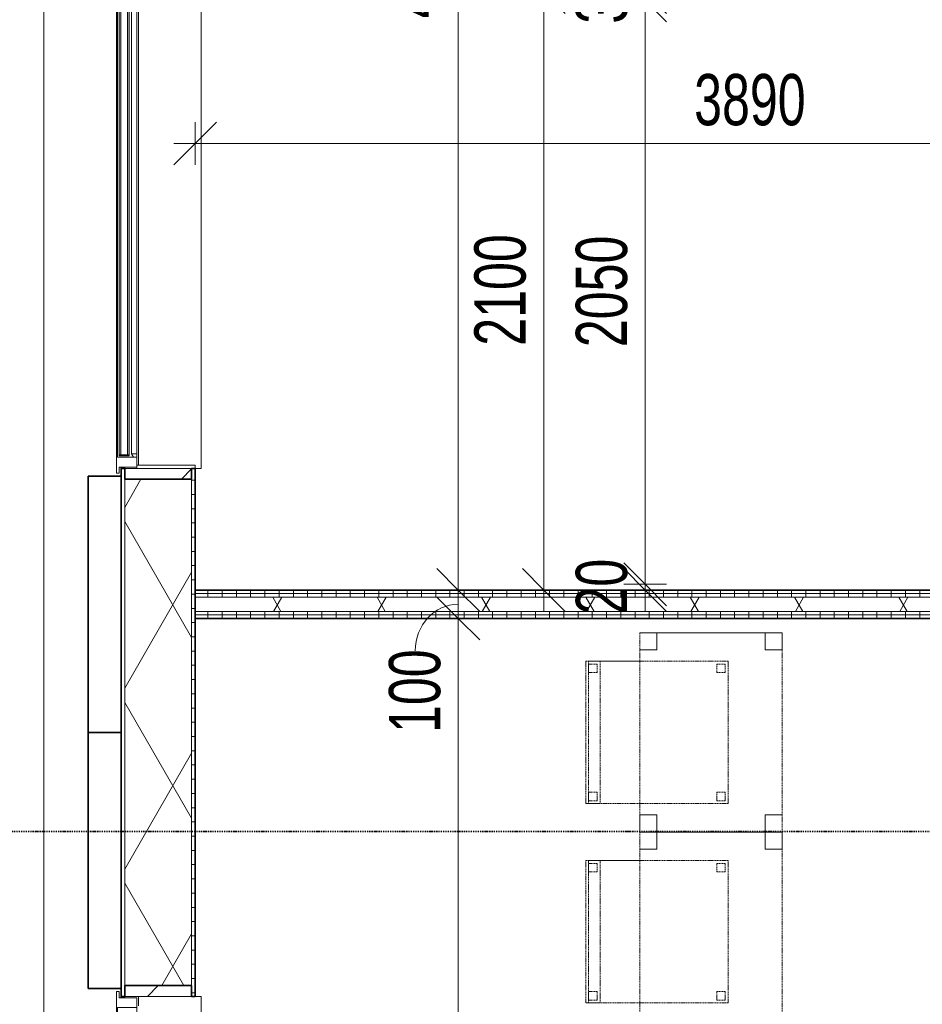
# Model space of a CAD drawing. Header units: millimetres. Extents: x -80560 to 110805, y -11020 to 52719.
# Tile 12 of 182: x 36639 to 39809, y 16695 to 20153. Entities that reach past the tile are written whole.
import ezdxf

# ---------------------------------------------------------------- set-up
doc = ezdxf.new("R2010")
doc.units = ezdxf.units.MM
for name, pattern in [('DASHDOT2', [8, 4, -2, 0, -2]), ('DASHED2', [6, 4, -2]), ('DASHED2-1', [3, 2, -1])]:
    doc.linetypes.add(name, pattern=pattern)
for name, color, linetype, lineweight in [('A-ANNO-DIMS', 211, 'Continuous', 9), ('A-ANNO-DIMS-100', 211, 'Continuous', 9), ('A-FLOR-OVHD', 1, 'DASHED2-1', 18), ('A-GENM', 13, 'Continuous', 18), ('A-GLAZ', 151, 'Continuous', 18), ('A-GLAZ-SILL', 1, 'Continuous', 18), ('A-WALL', 113, 'Continuous', 35), ('A-WALL-PATT', 111, 'Continuous', 35), ('G-ANNO-SYMB', 111, 'Continuous', 9), ('I-FURN', 30, 'Continuous', 18), ('I-WALL', 2, 'Continuous', 18)]:
    doc.layers.add(name, color=color, linetype=linetype, lineweight=lineweight)
doc.styles.add('Arial_6', font='arial.ttf', dxfattribs={"width": 0.7, "height": 180})
doc.dimstyles.new('n3o_1_8', dxfattribs={"dimscale": 304.8, "dimtxt": 183.646692, "dimasz": 0.492126, "dimexe": 0.246063, "dimexo": 0.0625, "dimgap": 0.032808, "dimtad": 1, "dimdec": 0, "dimdsep": 46, "dimtxsty": 'Arial_6', "dimblk1": 'OBLIQUE', "dimblk2": 'OBLIQUE', "dimsah": 1, "dimcen": 0.09, "dimdle": 0.246063, "dimazin": 0, "dimtfac": 1, "dimtdec": 4, "dimtix": 1, "dimtmove": 0, "dimatfit": 3, "dimfxl": 0.246063, "dimfxlon": 1, "dimtvp": 1, "dimtolj": 1, "dimtzin": 0, "dimarcsym": 2})
doc.dimstyles.new('n3o_1_8_1', dxfattribs={"dimscale": 304.8, "dimtxt": 183.646692, "dimasz": 0.492126, "dimexe": 0.246063, "dimexo": 0.0625, "dimgap": 0.032808, "dimtad": 1, "dimdec": 0, "dimdsep": 46, "dimtxsty": 'Arial_6', "dimblk1": 'OBLIQUE', "dimblk2": 'OBLIQUE', "dimsah": 1, "dimcen": 0.09, "dimdle": 0.246063, "dimazin": 0, "dimtfac": 1, "dimtdec": 4, "dimtix": 1, "dimtmove": 1, "dimatfit": 3, "dimfxl": 0.246063, "dimfxlon": 1, "dimtvp": 1, "dimtolj": 1, "dimtzin": 0, "dimarcsym": 2})
doc.dimstyles.new('n3o_1_8_3', dxfattribs={"dimscale": 304.8, "dimtxt": 183.646692, "dimasz": 0.492126, "dimexe": 0.246063, "dimexo": 0.0625, "dimgap": 0.032808, "dimtad": 1, "dimdec": 0, "dimdsep": 46, "dimtxsty": 'Arial_6', "dimblk1": 'OBLIQUE', "dimblk2": 'OBLIQUE', "dimsah": 1, "dimcen": 0.09, "dimdle": 0.246063, "dimazin": 0, "dimtfac": 1, "dimtdec": 4, "dimtix": 1, "dimtmove": 0, "dimatfit": 3, "dimfxl": 0.246063, "dimfxlon": 1, "dimtvp": 1, "dimtolj": 1, "dimtzin": 0, "dimarcsym": 2})
pattern_1 = [(90, (39200.07, 18050), (-50, 2e-13), [])]
pattern_2 = [(60, (24894.82, 0), (-274.963, 158.75), []), (120, (24894.82, 0), (-274.963, -158.75), [])]
pattern_3 = [(45, (0, 0), (-141.4214, 141.4214), [])]

# ---------------------------------------------------------------- blocks, each defined once
blk = doc.blocks.new('Basic Wall _ 41_WA_n3o_cladding_vertikaal_random_100mm_oorspronkelijk - ___-31301029-DO_02 tweede verdieping')
at = {"layer": 'A-WALL', "lineweight": 18}
for p, q in [((11829, 9429), (11829, 21879)), ((12099, 18582), (12099, 18550)), ((12101, 18582), (12101, 18577)), ((12099, 16750), (12099, 16718)), ((12101, 16723), (12101, 16718))]:
    blk.add_line(p, q, dxfattribs=at)
blk = doc.blocks.new('merk 1800 vast glas - std-33604156-DO_02 tweede verdieping')
at = {"layer": 'A-GLAZ'}
for p, q in [((-868, 72), (-834, 72)), ((-868, 10), (-868, 72)), ((-834, 72), (-834, 4)), ((834, 72), (868, 72)), ((834, 4), (834, 72)), ((868, 72), (868, 10)), ((-890, 10), (-868, 10)), ((-890, 0), (-890, 10)), ((-834, 4), (-812, 4)), ((-812, 4), (-812, 0)), ((812, 4), (834, 4)), ((812, 0), (812, 4)), ((868, 10), (890, 10)), ((890, 10), (890, 0)), ((-812, 0), (-890, 0)), ((890, 0), (812, 0))]:
    blk.add_line(p, q, dxfattribs=at)
at = {"layer": 'A-GLAZ-SILL'}
for p, q in [((-812, 4), (812, 4)), ((-812, 0), (812, 0))]:
    blk.add_line(p, q, dxfattribs=at)
blk = doc.blocks.new('merk 1800 draaikiep - std-31313693-DO_02 tweede verdieping')
at = {"layer": 'A-GLAZ'}
for p, q in [((-812, 0), (-890, 0)), ((-890, 0), (-890, -10)), ((-812, -4), (-812, 0)), ((-39, 0), (-39, -4)), ((39, 0), (-39, 0)), ((39, -4), (39, 0)), ((890, 0), (812, 0)), ((812, 0), (812, -4)), ((890, -10), (890, 0)), ((-890, -10), (-868, -10)), ((-868, -10), (-868, -72)), ((-834, -72), (-834, -4)), ((-834, -4), (-812, -4)), ((-39, -4), (-17, -4)), ((-17, -4), (-17, -72)), ((17, -72), (17, -4)), ((17, -4), (39, -4)), ((812, -4), (834, -4)), ((834, -4), (834, -72)), ((868, -72), (868, -10)), ((868, -10), (890, -10)), ((-868, -72), (-834, -72)), ((-17, -72), (17, -72)), ((834, -72), (868, -72))]:
    blk.add_line(p, q, dxfattribs=at)
at = {"layer": 'A-GLAZ-SILL'}
for p, q in [((-39, 0), (-812, 0)), ((812, 0), (39, 0)), ((-39, -4), (-812, -4)), ((812, -4), (39, -4)), ((67, -72), (17, -72)), ((834, -72), (784, -72))]:
    blk.add_line(p, q, dxfattribs=at)
blk = doc.blocks.new('NLRS_41_GM_WPB_spouwlat-SH_generiek_ISR - 235x38-V211-DO_02 tweede verdieping')
at = {"layer": 'A-GENM'}
h = blk.add_hatch(dxfattribs=at)
h.set_pattern_fill('FP_74', color=256, style=0, pattern_type=2)
h.set_pattern_definition(pattern_3)
h.paths.add_polyline_path([(12348, 18539), (12348, 18577), (12113, 18577), (12113, 18539), (12289, 18539)], flags=0)
for p, q in [((12348, 18577), (12113, 18577)), ((12113, 18577), (12113, 18539)), ((12348, 18539), (12348, 18577)), ((12113, 18539), (12348, 18539))]:
    blk.add_line(p, q, dxfattribs=at)
blk = doc.blocks.new('41_dagkanten_SH_generiek_ISR - 12x204_5-V213-DO_02 tweede verdieping')
at = {"layer": 'A-GENM'}
for p, q in [((12360.5, 18589), (12156, 18589)), ((12156, 18582), (12156, 18577)), ((12156, 18577), (12360.5, 18577)), ((12360.5, 18577), (12360.5, 18589))]:
    blk.add_line(p, q, dxfattribs=at)
blk = doc.blocks.new('NLRS_41_GM_WPB_spouwlat-SH_generiek_ISR - 235x38-V215-DO_02 tweede verdieping')
at = {"layer": 'A-GENM'}
h = blk.add_hatch(dxfattribs=at)
h.set_pattern_fill('FP_74', color=256, style=0, pattern_type=2)
h.set_pattern_definition(pattern_3)
h.paths.add_polyline_path([(12348, 16723), (12348, 16761), (12113, 16761), (12113, 16723), (12289, 16723)], flags=0)
for p, q in [((12348, 16761), (12113, 16761)), ((12113, 16761), (12113, 16723)), ((12348, 16723), (12348, 16761)), ((12113, 16723), (12348, 16723))]:
    blk.add_line(p, q, dxfattribs=at)
blk = doc.blocks.new('82_tafel1 - tafel 500x700 2-30664860-DO_02 tweede verdieping')
at = {"layer": 'I-FURN', "linetype": 'DASHED2'}
for p, q in [((-350, -250), (-350, 250)), ((-350, 250), (350, 250)), ((350, 250), (-350, 250)), ((-350, 250), (-350, -250)), ((-350, 250), (-350, 190)), ((-290, 250), (-350, 250)), ((-290, 190), (-290, 250)), ((-290, 250), (290, 250)), ((-290, 250), (-290, 190)), ((290, 250), (290, 190)), ((290, 190), (290, 250)), ((350, 250), (290, 250)), ((350, 250), (350, -250)), ((350, -250), (350, 250)), ((350, 190), (350, 250)), ((-350, -190), (-350, 190)), ((-350, 190), (-290, 190)), ((-290, 190), (-350, 190)), ((290, 190), (350, 190)), ((350, 190), (290, 190)), ((350, 190), (350, -190)), ((-290, -190), (-350, -190)), ((-350, -190), (-290, -190)), ((-350, -190), (-350, -250)), ((-290, -250), (-290, -190)), ((-290, -190), (-290, -250)), ((350, -190), (290, -190)), ((290, -190), (290, -250)), ((290, -250), (290, -190)), ((290, -190), (350, -190)), ((350, -250), (350, -190)), ((350, -250), (-350, -250)), ((-350, -250), (350, -250)), ((-350, -250), (-290, -250)), ((290, -250), (-290, -250)), ((290, -250), (350, -250))]:
    blk.add_line(p, q, dxfattribs=at)
blk = doc.blocks.new('82_zitmeubel - stoel 500x500-V57-DO_02 tweede verdieping')
at = {"layer": 'I-FURN', "linetype": 'DASHED2'}
for p, q in [((-192.1, 263), (-192.1, 73)), ((-192.1, 254.1), (-192.1, 263)), ((307.9, 263), (-192.1, 263)), ((307.9, 263), (-192.1, 263)), ((-192.1, 213), (-192.1, 254.1)), ((-192.1, 254.1), (307.9, 254.1)), ((-182.1, 252), (-182.1, 224)), ((-182.1, 224), (-182.1, 252)), ((-153.1, 253), (-181.1, 253)), ((-181.1, 253), (-153.1, 253)), ((-152.1, 224), (-152.1, 252)), ((-152.1, 252), (-152.1, 224)), ((267.9, 252), (267.9, 224)), ((267.9, 224), (267.9, 252)), ((296.9, 253), (268.9, 253)), ((268.9, 253), (296.9, 253)), ((297.9, 224), (297.9, 252)), ((297.9, 252), (297.9, 224)), ((307.9, 73), (307.9, 263)), ((307.9, 263), (307.9, 254.1)), ((307.9, 254.1), (307.9, 213)), ((-192.1, 73), (-192.1, 213)), ((-192.1, 213), (307.9, 213)), ((-181.1, 223), (-153.1, 223)), ((-153.1, 223), (-181.1, 223)), ((268.9, 223), (296.9, 223)), ((296.9, 223), (268.9, 223)), ((307.9, 213), (307.9, 73)), ((-192.1, 73), (-192.1, -237)), ((-192.1, -237), (-192.1, 73)), ((307.9, -237), (307.9, 73)), ((307.9, 73), (307.9, -237)), ((-182.1, -198), (-182.1, -226)), ((-182.1, -226), (-182.1, -198)), ((-153.1, -197), (-181.1, -197)), ((-181.1, -197), (-153.1, -197)), ((-152.1, -226), (-152.1, -198)), ((-152.1, -198), (-152.1, -226)), ((267.9, -198), (267.9, -226)), ((267.9, -226), (267.9, -198)), ((296.9, -197), (268.9, -197)), ((268.9, -197), (296.9, -197)), ((297.9, -226), (297.9, -198)), ((297.9, -198), (297.9, -226)), ((307.9, -237), (-192.1, -237)), ((307.9, -237), (-192.1, -237)), ((-181.1, -227), (-153.1, -227)), ((-153.1, -227), (-181.1, -227)), ((268.9, -227), (296.9, -227)), ((296.9, -227), (268.9, -227))]:
    blk.add_line(p, q, dxfattribs=at)
for centre, start, end in [((-181.1, 252), 90, 180), ((-181.1, 252), 90, 180), ((-153.1, 252), 0, 90), ((-153.1, 252), 0, 90), ((268.9, 252), 90, 180), ((268.9, 252), 90, 180), ((296.9, 252), 0, 90), ((296.9, 252), 0, 90), ((-181.1, 224), 180, 270), ((-181.1, 224), 180, 270), ((-153.1, 224), 270, 0), ((-153.1, 224), 270, 0), ((268.9, 224), 180, 270), ((268.9, 224), 180, 270), ((296.9, 224), 270, 0), ((296.9, 224), 270, 0), ((-181.1, -198), 90, 180), ((-181.1, -198), 90, 180), ((-153.1, -198), 0, 90), ((-153.1, -198), 0, 90), ((268.9, -198), 90, 180), ((268.9, -198), 90, 180), ((296.9, -198), 0, 90), ((296.9, -198), 0, 90), ((-181.1, -226), 180, 270), ((-181.1, -226), 180, 270), ((-153.1, -226), 270, 0), ((-153.1, -226), 270, 0), ((268.9, -226), 180, 270), ((268.9, -226), 180, 270), ((296.9, -226), 270, 0), ((296.9, -226), 270, 0)]:
    blk.add_arc(centre, 1, start, end, dxfattribs=at)
blk = doc.blocks.new('82_zitmeubel - stoel 500x500-V247-DO_02 tweede verdieping')
at = {"layer": 'I-FURN', "linetype": 'DASHED2'}
for p, q in [((-192.1, 263), (-192.1, 73)), ((-192.1, 254.1), (-192.1, 263)), ((307.9, 263), (-192.1, 263)), ((307.9, 263), (-192.1, 263)), ((-192.1, 213), (-192.1, 254.1)), ((-192.1, 254.1), (307.9, 254.1)), ((-182.1, 252), (-182.1, 224)), ((-182.1, 224), (-182.1, 252)), ((-153.1, 253), (-181.1, 253)), ((-181.1, 253), (-153.1, 253)), ((-152.1, 224), (-152.1, 252)), ((-152.1, 252), (-152.1, 224)), ((267.9, 252), (267.9, 224)), ((267.9, 224), (267.9, 252)), ((296.9, 253), (268.9, 253)), ((268.9, 253), (296.9, 253)), ((297.9, 224), (297.9, 252)), ((297.9, 252), (297.9, 224)), ((307.9, 73), (307.9, 263)), ((307.9, 263), (307.9, 254.1)), ((307.9, 254.1), (307.9, 213)), ((-192.1, 73), (-192.1, 213)), ((-192.1, 213), (307.9, 213)), ((-181.1, 223), (-153.1, 223)), ((-153.1, 223), (-181.1, 223)), ((268.9, 223), (296.9, 223)), ((296.9, 223), (268.9, 223)), ((307.9, 213), (307.9, 73)), ((-192.1, 73), (-192.1, -237)), ((-192.1, -237), (-192.1, 73)), ((307.9, -237), (307.9, 73)), ((307.9, 73), (307.9, -237)), ((-182.1, -198), (-182.1, -226)), ((-182.1, -226), (-182.1, -198)), ((-153.1, -197), (-181.1, -197)), ((-181.1, -197), (-153.1, -197)), ((-152.1, -226), (-152.1, -198)), ((-152.1, -198), (-152.1, -226)), ((267.9, -198), (267.9, -226)), ((267.9, -226), (267.9, -198)), ((296.9, -197), (268.9, -197)), ((268.9, -197), (296.9, -197)), ((297.9, -226), (297.9, -198)), ((297.9, -198), (297.9, -226)), ((307.9, -237), (-192.1, -237)), ((307.9, -237), (-192.1, -237)), ((-181.1, -227), (-153.1, -227)), ((-153.1, -227), (-181.1, -227)), ((268.9, -227), (296.9, -227)), ((296.9, -227), (268.9, -227))]:
    blk.add_line(p, q, dxfattribs=at)
for centre, start, end in [((-181.1, 252), 90, 180), ((-181.1, 252), 90, 180), ((-153.1, 252), 0, 90), ((-153.1, 252), 0, 90), ((268.9, 252), 90, 180), ((268.9, 252), 90, 180), ((296.9, 252), 0, 90), ((296.9, 252), 0, 90), ((-181.1, 224), 180, 270), ((-181.1, 224), 180, 270), ((-153.1, 224), 270, 0), ((-153.1, 224), 270, 0), ((268.9, 224), 180, 270), ((268.9, 224), 180, 270), ((296.9, 224), 270, 0), ((296.9, 224), 270, 0), ((-181.1, -198), 90, 180), ((-181.1, -198), 90, 180), ((-153.1, -198), 0, 90), ((-153.1, -198), 0, 90), ((268.9, -198), 90, 180), ((268.9, -198), 90, 180), ((296.9, -198), 0, 90), ((296.9, -198), 0, 90), ((-181.1, -226), 180, 270), ((-181.1, -226), 180, 270), ((-153.1, -226), 270, 0), ((-153.1, -226), 270, 0), ((268.9, -226), 180, 270), ((268.9, -226), 180, 270), ((296.9, -226), 270, 0), ((296.9, -226), 270, 345), ((296.9, -226), 345, 0)]:
    blk.add_arc(centre, 1, start, end, dxfattribs=at)
blk = doc.blocks.new('30_n3o_RT72_glas met glaslat - Type 1-33604159-DO_02 tweede verdieping')
at = {"layer": 'A-GENM'}
for points in [[(829, 41), (-829, 41), (-829, 35), (829, 35)], [(829, 11), (-829, 11), (-829, 5), (829, 5)]]:
    blk.add_hatch(color=256, dxfattribs=at).paths.add_polyline_path(points, flags=0)
for p, q in [((829, 41), (-829, 41)), ((-829, 41), (-829, 35)), ((-825, 41), (-829, 41)), ((-829, 41), (-829, 5)), ((-829, 35), (829, 35)), ((-825, 5), (-825, 41)), ((829, 41), (825, 41)), ((825, 41), (825, 5)), ((829, 35), (829, 41)), ((829, 5), (829, 41)), ((829, 11), (-829, 11)), ((-829, 11), (-829, 5)), ((-829, 5), (829, 5)), ((-829, 5), (-825, 5)), ((825, 5), (829, 5)), ((829, 5), (829, 11))]:
    blk.add_line(p, q, dxfattribs=at)
blk = doc.blocks.new('DPWP_30_n3o_RT72_glas met glaslat Frame1 - Type 1-33604162-DO_02 tweede verdieping')
at = {"layer": 'A-GENM'}
for p, q in [((-822, 27), (-834, 27)), ((-834, 15), (-822, 7.8)), ((822, 27), (-822, 27)), ((-822, 27), (-822, 7.8)), ((-822, 7.8), (-822, 27)), ((-822, 7.8), (822, 7.8)), ((822, 7.8), (822, 27)), ((834, 27), (822, 27)), ((822, 27), (822, 7.8)), ((822, 7.8), (834, 15))]:
    blk.add_line(p, q, dxfattribs=at)
blk = doc.blocks.new('NLRS_42_GM_ISR_vensterbank_kunststeen-SH_generiek_ISR - 220x20-V483-DO_02 tweede verdieping')
at = {"layer": 'A-GENM'}
for p, q in [((-861, 0), (11, 0)), ((840, 0), (873, 0)), ((-873, -220), (-873, -199.5)), ((873, -199.5), (873, -220)), ((873, -220), (-873, -220))]:
    blk.add_line(p, q, dxfattribs=at)
blk = doc.blocks.new('NLRS_42_GM_ISR_vensterbank_kunststeen-SH_generiek_ISR - 220x20-V484-DO_02 tweede verdieping')
at = {"layer": 'A-GENM'}
for p, q in [((-861, 0), (873, 0)), ((-873, -220), (-873, -199.5)), ((873, -199.5), (873, -220)), ((873, -220), (-873, -220))]:
    blk.add_line(p, q, dxfattribs=at)
blk = doc.blocks.new('DIMBLOCK252-DO_02 tweede verdieping')
at = {"layer": 'A-ANNO-DIMS-100'}
for p, q in [((37255.3, 19718.6), (37330.3, 19793.6)), ((37255.3, 19793.6), (37255.3, 19643.6)), ((37255.3, 19718.6), (37255.3, 19793.6)), ((41144.8, 19718.6), (41219.8, 19793.6)), ((41144.8, 19793.6), (41144.8, 19643.6)), ((41144.8, 19718.6), (41144.8, 19793.6)), ((37180.3, 19718.6), (41144.8, 19718.6)), ((37255.3, 19718.6), (37180.3, 19643.6)), ((41144.8, 19718.6), (41069.8, 19643.6))]:
    blk.add_line(p, q, dxfattribs=at)
at = {"layer": 'A-ANNO-DIMS-100', "color": 0, "insert": (39007.9, 19962.2), "char_height": 180, "width": 461.094, "attachment_point": 1, "line_spacing_factor": 0.941778, "style": 'Arial_6'}
blk.add_mtext('3890', dxfattribs=at)
blk = doc.blocks.new('_Oblique')
at = {"color": 0, "linetype": 'ByBlock', "lineweight": -2}
blk.add_line((-0.5, -0.5), (0.5, 0.5), dxfattribs=at)
blk = doc.blocks.new('DIMBLOCK313-DO_02 tweede verdieping')
at = {"layer": 'A-ANNO-DIMS-100'}
for p, q in [((38179.5, 18050), (38104.5, 18125)), ((38104.5, 18050), (38254.5, 18050)), ((38179.5, 18050), (38104.5, 18050)), ((38179.5, 9885.5), (38179.5, 18050)), ((38179.5, 18050), (38254.5, 17975)), ((38179.5, 9960.5), (38104.5, 10035.5)), ((38104.5, 9960.5), (38254.5, 9960.5)), ((38179.5, 9960.5), (38104.5, 9960.5)), ((38179.5, 9960.5), (38254.5, 9885.5))]:
    blk.add_line(p, q, dxfattribs=at)
at = {"layer": 'A-ANNO-DIMS-100', "color": 0, "insert": (37935.8, 13813.1), "char_height": 180, "width": 461.094, "attachment_point": 1, "rotation": 90, "line_spacing_factor": 0.941778, "style": 'Arial_6'}
blk.add_mtext('8090', dxfattribs=at)
blk = doc.blocks.new('DIMBLOCK314-DO_02 tweede verdieping')
at = {"layer": 'A-ANNO-DIMS-100'}
for p, q in [((38179.5, 18150), (38104.5, 18225)), ((38104.5, 18150), (38254.5, 18150)), ((38179.5, 18150), (38104.5, 18150)), ((38179.5, 18050), (38104.5, 18125)), ((38179.5, 18050), (38179.5, 18150)), ((38179.5, 18150), (38254.5, 18075)), ((38104.5, 18050), (38254.5, 18050)), ((38179.5, 18050), (38104.5, 18050)), ((38179.5, 18050), (38254.5, 17975))]:
    blk.add_line(p, q, dxfattribs=at)
blk.add_ellipse((38179.5, 17936.1), major_axis=(0, 163.9), ratio=0.922712, start_param=0, end_param=1.570796, dxfattribs=at)
at = {"layer": 'A-ANNO-DIMS-100', "color": 0, "insert": (37935.8, 17647.9), "char_height": 180, "width": 345.821, "attachment_point": 1, "rotation": 90, "line_spacing_factor": 0.941778, "style": 'Arial_6'}
blk.add_mtext('100', dxfattribs=at)
blk = doc.blocks.new('DIMBLOCK315-DO_02 tweede verdieping')
at = {"layer": 'A-ANNO-DIMS-100'}
for p, q in [((38179.5, 22550), (38104.5, 22625)), ((38104.5, 22550), (38254.5, 22550)), ((38179.5, 22550), (38104.5, 22550)), ((38179.5, 18150), (38179.5, 22550)), ((38179.5, 22550), (38254.5, 22475)), ((38179.5, 18150), (38104.5, 18225)), ((38104.5, 18150), (38254.5, 18150)), ((38179.5, 18150), (38104.5, 18150)), ((38179.5, 18150), (38254.5, 18075))]:
    blk.add_line(p, q, dxfattribs=at)
at = {"layer": 'A-ANNO-DIMS-100', "color": 0, "insert": (37935.8, 20157.9), "char_height": 180, "width": 461.094, "attachment_point": 1, "rotation": 90, "line_spacing_factor": 0.941778, "style": 'Arial_6'}
blk.add_mtext('4400', dxfattribs=at)
blk = doc.blocks.new('DIMBLOCK478-DO_02 tweede verdieping')
at = {"layer": 'A-ANNO-DIMS-100'}
for p, q in [((38479.5, 20250), (38404.5, 20325)), ((38554.5, 20250), (38404.5, 20250)), ((38479.5, 18075), (38479.5, 20250)), ((38479.5, 20250), (38554.5, 20175)), ((38479.5, 20250), (38554.5, 20250)), ((38479.5, 18150), (38404.5, 18225)), ((38404.5, 18150), (38554.5, 18150)), ((38479.5, 18150), (38404.5, 18150)), ((38479.5, 18150), (38554.5, 18075))]:
    blk.add_line(p, q, dxfattribs=at)
at = {"layer": 'A-ANNO-DIMS-100', "color": 0, "insert": (38235.8, 19007.9), "char_height": 180, "width": 461.094, "attachment_point": 1, "rotation": 90, "line_spacing_factor": 0.941778, "style": 'Arial_6'}
blk.add_mtext('2100', dxfattribs=at)
blk = doc.blocks.new('DIMBLOCK481-DO_02 tweede verdieping')
at = {"layer": 'A-ANNO-DIMS-100'}
for p, q in [((38835.9, 18170), (38760.9, 18245)), ((38835.9, 18150), (38760.9, 18225)), ((38910.9, 18170), (38760.9, 18170)), ((38835.9, 18075), (38835.9, 18170)), ((38835.9, 18170), (38910.9, 18095)), ((38835.9, 18170), (38910.9, 18170)), ((38760.9, 18150), (38910.9, 18150)), ((38835.9, 18150), (38760.9, 18150)), ((38835.9, 18150), (38910.9, 18075))]:
    blk.add_line(p, q, dxfattribs=at)
at = {"layer": 'A-ANNO-DIMS-100', "color": 0, "insert": (38592.2, 18063.9), "char_height": 180, "width": 230.547, "attachment_point": 1, "rotation": 90, "line_spacing_factor": 0.941778, "style": 'Arial_6'}
blk.add_mtext('20', dxfattribs=at)
blk = doc.blocks.new('DIMBLOCK482-DO_02 tweede verdieping')
at = {"layer": 'A-ANNO-DIMS-100'}
for p, q in [((38835.9, 20220), (38760.9, 20295)), ((38910.9, 20220), (38760.9, 20220)), ((38835.9, 18170), (38835.9, 20220)), ((38835.9, 20220), (38910.9, 20145)), ((38835.9, 20220), (38910.9, 20220)), ((38835.9, 18170), (38760.9, 18245)), ((38910.9, 18170), (38760.9, 18170)), ((38835.9, 18170), (38910.9, 18095)), ((38835.9, 18170), (38910.9, 18170))]:
    blk.add_line(p, q, dxfattribs=at)
at = {"layer": 'A-ANNO-DIMS-100', "color": 0, "insert": (38592.2, 19002.9), "char_height": 180, "width": 461.094, "attachment_point": 1, "rotation": 90, "line_spacing_factor": 0.941778, "style": 'Arial_6'}
blk.add_mtext('2050', dxfattribs=at)
blk = doc.blocks.new('DIMBLOCK483-DO_02 tweede verdieping')
at = {"layer": 'A-ANNO-DIMS-100'}
for p, q in [((38835.9, 20250), (38760.9, 20325)), ((38835.9, 20220), (38835.9, 20325)), ((38835.9, 20220), (38760.9, 20295)), ((38910.9, 20250), (38760.9, 20250)), ((38835.9, 20250), (38910.9, 20175)), ((38835.9, 20250), (38910.9, 20250)), ((38910.9, 20220), (38760.9, 20220)), ((38835.9, 20220), (38910.9, 20145)), ((38835.9, 20220), (38910.9, 20220))]:
    blk.add_line(p, q, dxfattribs=at)
at = {"layer": 'A-ANNO-DIMS-100', "color": 0, "insert": (38592.2, 20138.9), "char_height": 180, "width": 230.547, "attachment_point": 1, "rotation": 90, "line_spacing_factor": 0.941778, "style": 'Arial_6'}
blk.add_mtext('30', dxfattribs=at)

msp = doc.modelspace()

# ---------------------------------------------------------------- hatches: boundary and pattern name
at = {"layer": 'A-WALL-PATT', "lineweight": 18}
h = msp.add_hatch(dxfattribs=at)
h.set_pattern_fill('FP_84', color=256, angle=90, style=0, pattern_type=2)
h.set_pattern_definition([(1e-13, (36995.82, 16185.5), (-9e-14, 50), [])])
h.paths.add_polyline_path([(37255.3, 9960.5), (37255.3, 11377), (37242.8, 11377), (37242.8, 9960.5)], flags=0)
h.paths.add_polyline_path([(37255.3, 14023), (37255.3, 14977), (37242.8, 14977), (37242.8, 14023)], flags=0)
h.paths.add_polyline_path([(37242.8, 16723), (37255.3, 16723), (37255.3, 18577), (37242.8, 18577), (37242.8, 16761)], flags=0)
h.paths.add_polyline_path([(37242.8, 20323), (37255.3, 20323), (37255.3, 20827), (37242.8, 20827), (37242.8, 20361)], flags=0)
h.paths.add_polyline_path([(37255.3, 21673), (37255.3, 22410.5), (37242.8, 22410.5), (37242.8, 21673)], flags=0)
h = msp.add_hatch(dxfattribs=at)
h.set_pattern_fill('FP_2', color=256, style=0, pattern_type=2)
h.set_pattern_definition(pattern_2)
h.paths.add_polyline_path([(37007.8, 9948), (37242.8, 9948), (37242.8, 11339), (37007.8, 11339), (37007.8, 9960.5)], flags=0)
h.paths.add_polyline_path([(37007.8, 14061), (37242.8, 14061), (37242.8, 14939), (37007.8, 14939), (37007.8, 14921.3)], flags=0)
h.paths.add_polyline_path([(37007.8, 16761), (37242.8, 16761), (37242.8, 18539), (37007.8, 18539), (37007.8, 16920.9)], flags=0)
h.paths.add_polyline_path([(37183.8, 20361), (37242.8, 20361), (37242.8, 20789), (37007.8, 20789), (37007.8, 20361)], flags=0)
h.paths.add_polyline_path([(37242.8, 21711), (37242.8, 22398), (37007.8, 22398), (37007.8, 21711), (37183.8, 21711)], flags=0)
h = msp.add_hatch(dxfattribs=at)
h.set_pattern_fill('FP_83', color=256, style=0, pattern_type=2)
h.set_pattern_definition([(270, (36995.82, 16185.5), (50, 9e-14), [])])
h.paths.add_polyline_path([(37007.8, 9713), (37007.8, 11377), (36995.8, 11377), (36995.8, 9713)], flags=0)
h.paths.add_polyline_path([(36995.8, 14023), (37007.8, 14023), (37007.8, 14977), (36995.8, 14977), (36995.8, 14921.3)], flags=0)
h.paths.add_polyline_path([(37007.8, 16723), (37007.8, 18577), (36995.8, 18577), (36995.8, 16723)], flags=0)
h.paths.add_polyline_path([(36995.8, 20323), (37007.8, 20323), (37007.8, 20827), (36995.8, 20827), (36995.8, 20586.8)], flags=0)
h.paths.add_polyline_path([(37007.8, 21673), (37007.8, 22163), (36995.8, 22163), (36995.8, 21673)], flags=0)
h = msp.add_hatch(dxfattribs=at)
h.set_pattern_fill('FP_51', color=256, angle=90, style=0, pattern_type=2)
h.set_pattern_definition(pattern_1)
h.paths.add_polyline_path([(41144.8, 18137.5), (41144.8, 18150), (37255.3, 18150), (37255.3, 18137.5), (40707.9, 18137.5)], flags=0)
h = msp.add_hatch(dxfattribs=at)
h.set_pattern_fill('FP_51', color=256, angle=90, style=0, pattern_type=2)
h.set_pattern_definition(pattern_1)
h.paths.add_polyline_path([(39533.2, 18125), (41157.3, 18125), (41157.3, 18137.5), (37255.3, 18137.5), (37255.3, 18125), (38358.5, 18125)], flags=0)
h = msp.add_hatch(dxfattribs=at)
h.set_pattern_fill('FP_2', color=256, style=0, pattern_type=2)
h.set_pattern_definition(pattern_2)
h.paths.add_polyline_path([(41144.8, 18075), (41157.3, 18075), (41157.3, 18125), (37255.3, 18125), (37255.3, 18075), (40707.9, 18075)], flags=0)
h = msp.add_hatch(dxfattribs=at)
h.set_pattern_fill('FP_51', color=256, angle=90, style=0, pattern_type=2)
h.set_pattern_definition(pattern_1)
h.paths.add_polyline_path([(41144.8, 18062.5), (41232.3, 18062.5), (41232.3, 18075), (37255.3, 18075), (37255.3, 18062.5), (40707.9, 18062.5)], flags=0)
h = msp.add_hatch(dxfattribs=at)
h.set_pattern_fill('FP_51', color=256, angle=90, style=0, pattern_type=2)
h.set_pattern_definition(pattern_1)
h.paths.add_polyline_path([(41244.8, 18050), (41244.8, 18062.5), (37255.3, 18062.5), (37255.3, 18050), (41232.3, 18050)], flags=0)

# ---------------------------------------------------------------- linework, layer by layer
at = {"layer": 'A-FLOR-OVHD'}
msp.add_line((36723.8, 9429), (36723.8, 21879), dxfattribs=at)
at = {"layer": 'A-WALL'}
for p, q in [((37007.8, 18577), (36995.8, 18577)), ((36995.8, 18577), (36995.8, 16723)), ((37007.8, 18539), (37007.8, 18577)), ((37255.3, 18577), (37242.8, 18577)), ((37242.8, 18577), (37242.8, 18539)), ((37255.3, 16723), (37255.3, 18577)), ((36995.8, 18550), (36878.8, 18550)), ((36878.8, 18550), (36878.8, 16750)), ((37242.8, 18539), (37007.8, 18539)), ((36995.8, 17650), (36878.8, 17650)), ((36878.8, 16750), (36995.8, 16750)), ((37007.8, 16723), (37007.8, 16761)), ((37007.8, 16761), (37242.8, 16761)), ((37242.8, 16761), (37242.8, 16723)), ((36995.8, 16723), (37007.8, 16723)), ((37242.8, 16723), (37255.3, 16723))]:
    msp.add_line(p, q, dxfattribs=at)
at = {"layer": 'A-WALL', "lineweight": 18}
for p, q in [((37007.8, 18577), (37007.8, 18582)), ((37007.8, 18539), (37007.8, 16761)), ((37242.8, 18539), (37242.8, 16761)), ((37255.3, 18137.5), (41157.3, 18137.5)), ((37255.3, 18125), (41157.3, 18125)), ((37255.3, 18075), (41232.3, 18075)), ((42994.8, 18062.5), (37255.3, 18062.5)), ((37007.8, 16718), (37007.8, 16723))]:
    msp.add_line(p, q, dxfattribs=at)
at = {"layer": 'G-ANNO-SYMB', "linetype": 'DASHDOT2', "lineweight": 35}
msp.add_line((33930.3, 17302.3), (90250.9, 17302.3), dxfattribs=at)
at = {"layer": 'I-WALL', "lineweight": 35}
for p, q in [((41144.8, 18150), (37255.3, 18150)), ((37255.3, 18050), (42994.8, 18050))]:
    msp.add_line(p, q, dxfattribs=at)

# ---------------------------------------------------------------- block references
at = {"layer": 'A-GENM'}
for name, p, rotation in [('NLRS_42_GM_ISR_vensterbank_kunststeen-SH_generiek_ISR - 220x20-V484-DO_02 tweede verdieping', (37055.8, 19450), 89.99999999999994), ('30_n3o_RT72_glas met glaslat - Type 1-33604159-DO_02 tweede verdieping', (36982.8, 19450), 270.0000000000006), ('DPWP_30_n3o_RT72_glas met glaslat Frame1 - Type 1-33604162-DO_02 tweede verdieping', (37023.8, 19450), 270.0000000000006), ('NLRS_42_GM_ISR_vensterbank_kunststeen-SH_generiek_ISR - 220x20-V483-DO_02 tweede verdieping', (37055.8, 15850), 89.99999999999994)]:
    msp.add_blockref(name, p, dxfattribs=dict(at, rotation=rotation))
for name in ['NLRS_41_GM_WPB_spouwlat-SH_generiek_ISR - 235x38-V211-DO_02 tweede verdieping', '41_dagkanten_SH_generiek_ISR - 12x204_5-V213-DO_02 tweede verdieping', 'NLRS_41_GM_WPB_spouwlat-SH_generiek_ISR - 235x38-V215-DO_02 tweede verdieping']:
    msp.add_blockref(name, (24894.8, 0), dxfattribs=at)
at = {"layer": 'A-GLAZ'}
for name, p, rotation in [('merk 1800 vast glas - std-33604156-DO_02 tweede verdieping', (36978.8, 19450), 270.0000000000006), ('merk 1800 draaikiep - std-31313693-DO_02 tweede verdieping', (36978.8, 15850), 90.00000000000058)]:
    msp.add_blockref(name, p, dxfattribs=dict(at, rotation=rotation))
at = {"layer": 'A-WALL', "lineweight": 18}
msp.add_blockref('Basic Wall _ 41_WA_n3o_cladding_vertikaal_random_100mm_oorspronkelijk - ___-31301029-DO_02 tweede verdieping', (24894.8, 0), dxfattribs=at)
at = {"layer": 'I-FURN', "linetype": 'DASHED2', "rotation": 89.99999999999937}
for name, p in [('82_tafel1 - tafel 500x700 2-30664860-DO_02 tweede verdieping', (39067.3, 17650)), ('82_zitmeubel - stoel 500x500-V247-DO_02 tweede verdieping', (38890.3, 17592.1)), ('82_tafel1 - tafel 500x700 2-30664860-DO_02 tweede verdieping', (39067.3, 16950)), ('82_zitmeubel - stoel 500x500-V57-DO_02 tweede verdieping', (38890.3, 16892.1))]:
    msp.add_blockref(name, p, dxfattribs=at)

# ---------------------------------------------------------------- dimensions: what is measured, and where the dimension line sits
at = {"layer": 'A-ANNO-DIMS'}
for base, p1, p2, override, picture, middle in [((38179.5, 22550), (38104.5, 18150), (38104.5, 22550), {"dimpost": '<>', "dimfxl": 4400}, 'DIMBLOCK315-DO_02 tweede verdieping', (38077.6, 20350)), ((38835.9, 20250), (38910.9, 20220), (38910.9, 20250), {"dimpost": '<>', "dimfxl": 30}, 'DIMBLOCK483-DO_02 tweede verdieping', (38733.9, 20235)), ((38479.5, 20250), (38404.5, 18150), (38554.5, 20250), {"dimpost": '<>', "dimfxl": 2105.350327}, 'DIMBLOCK478-DO_02 tweede verdieping', (38377.6, 19200)), ((38835.9, 20220), (38910.9, 18170), (38910.9, 20220), {"dimpost": '<>', "dimfxl": 2050}, 'DIMBLOCK482-DO_02 tweede verdieping', (38734, 19195)), ((38835.9, 18170), (38760.9, 18150), (38910.9, 18170), {"dimpost": '<>', "dimfxl": 151.32746}, 'DIMBLOCK481-DO_02 tweede verdieping', (38734, 18160)), ((38179.5284419, 18050), (38104.5284419, 9960.5), (38104.5284419, 18050), {"dimpost": '<>', "dimfxl": 8089.5}, 'DIMBLOCK313-DO_02 tweede verdieping', (38077.6253036, 14005.25))]:
    dim = msp.add_linear_dim(base=base, p1=p1, p2=p2, angle=90, dimstyle='n3o_1_8_3', override=override, dxfattribs=at)
    dim.commit()
    dim.dimension.update_dxf_attribs({"geometry": picture, "text_midpoint": middle})
dim = msp.add_linear_dim(base=(41144.8189632, 19718.55426), p1=(37255.3189632, 19793.55426), p2=(41144.8189632, 19793.55426), dimstyle='n3o_1_8', override={"dimpost": '<>', "dimfxl": 3889.5}, dxfattribs=at)
dim.commit()
dim.dimension.update_dxf_attribs({"geometry": 'DIMBLOCK252-DO_02 tweede verdieping', "text_midpoint": (39200.0689632, 19820.5187899)})
dim = msp.add_linear_dim(base=(38179.5, 18150), p1=(38104.5, 18050), p2=(38104.5, 18150), angle=90, dimstyle='n3o_1_8_1', override={"dimpost": '<>', "dimfxl": 100}, dxfattribs=at)
dim.commit()
dim.dimension.update_dxf_attribs({"geometry": 'DIMBLOCK314-DO_02 tweede verdieping', "text_midpoint": (38055.8, 17820.8), "dimtype": 160, "text_rotation": 90})

doc.saveas('drawing.dxf')
